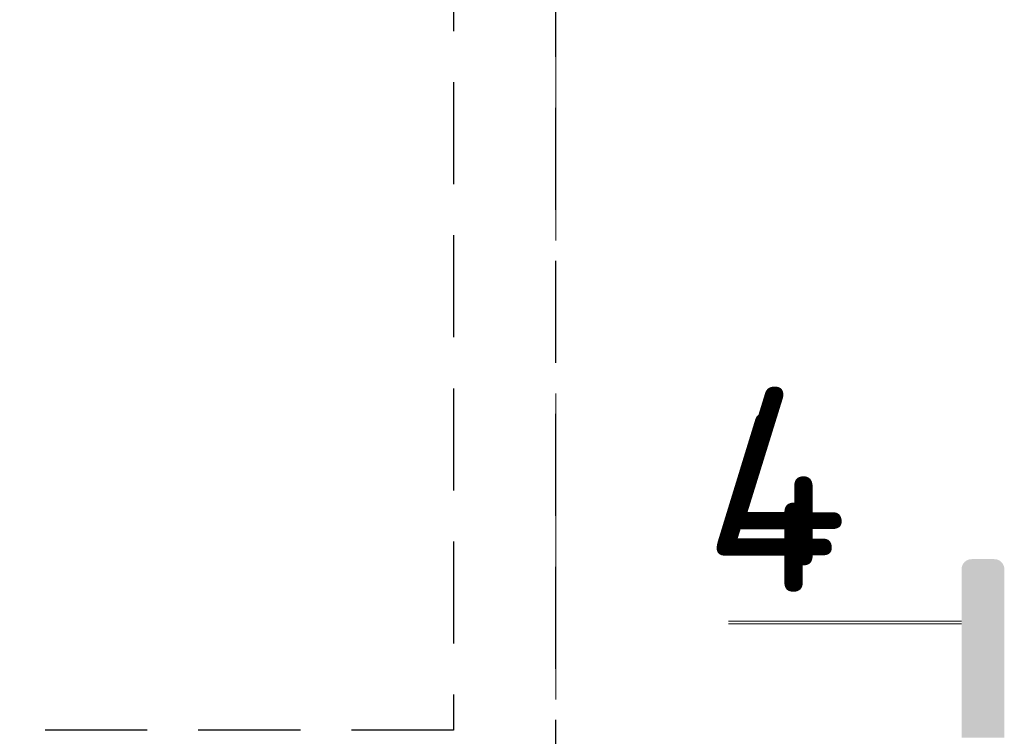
# Model space of a CAD drawing. Header units: metres. Extents: x -38 to 89, y -15 to 21.
# Tile 59 of 125: x 42 to 43.93, y 13.67 to 15.07. Entities that reach past the tile are written whole.
import ezdxf

# ---------------------------------------------------------------- set-up
doc = ezdxf.new("R2010")
doc.units = ezdxf.units.M
for name, pattern in [('______11', [0.5, 0.4, -0.05, 0, -0.05]), ('______2', [0.27, 0.2, -0.07]), ('______5', [1.1, 0.8, -0.1, 0.1, -0.1])]:
    doc.linetypes.add(name, pattern=pattern)
doc.layers.add('XR$2$Осевая линия (1)', color=7, linetype='______5', lineweight=13)
doc.layers.add('XR$7$Стена_ бетон несущ.', color=7, linetype='Continuous', lineweight=70, true_color=0xb4b496)
doc.styles.add('ISOCPEUR', font='txt')

msp = doc.modelspace()

# ---------------------------------------------------------------- hatches: boundary and pattern name
at = {"linetype": 'Continuous', "lineweight": 25, "true_color": 0x000000, "transparency": 33554687}
msp.add_hatch(color=18, dxfattribs=at).paths.add_polyline_path([(43.8453, 13.9983), (43.8458, 14.0008), (43.8466, 14.0032), (43.8478, 14.0055), (43.8492, 14.0076), (43.8509, 14.0095), (43.8528, 14.0112), (43.8549, 14.0126), (43.8572, 14.0138), (43.8596, 14.0146), (43.8622, 14.0151), (43.8647, 14.0152), (43.9092, 14.0152), (43.9118, 14.0151), (43.9143, 14.0146), (43.9167, 14.0138), (43.919, 14.0126), (43.9211, 14.0112), (43.923, 14.0095), (43.9247, 14.0076), (43.9261, 14.0055), (43.9273, 14.0032), (43.9281, 14.0008), (43.9286, 13.9983), (43.9288, 13.9957), (43.9288, 13.6707), (43.8452, 13.6707), (43.8452, 13.9957)], flags=16)
msp.add_hatch(color=18, dxfattribs=at).paths.add_polyline_path([(43.8453, 13.9928), (43.8452, 13.9902), (43.8452, 13.6652), (43.9288, 13.6652), (43.9288, 13.9902), (43.9286, 13.9928), (43.9281, 13.9953), (43.9273, 13.9977), (43.9261, 14), (43.9247, 14.0021), (43.923, 14.0041), (43.9211, 14.0057), (43.919, 14.0072), (43.9167, 14.0083), (43.9143, 14.0091), (43.9118, 14.0096), (43.9092, 14.0098), (43.8647, 14.0098), (43.8622, 14.0096), (43.8596, 14.0091), (43.8572, 14.0083), (43.8549, 14.0072), (43.8528, 14.0057), (43.8509, 14.0041), (43.8492, 14.0021), (43.8478, 14), (43.8466, 13.9977), (43.8458, 13.9953)])

# ---------------------------------------------------------------- linework, layer by layer
at = {"color": 7, "linetype": 'Continuous', "lineweight": 13, "transparency": 33554687}
for p, q in [((43.8452, 13.8937), (43.3884, 13.8937)), ((43.8452, 13.8882), (43.3884, 13.8882))]:
    msp.add_line(p, q, dxfattribs=at)
at = {"layer": 'XR$2$Осевая линия (1)', "color": 253, "linetype": '______11', "lineweight": 13, "true_color": 0xa0a0a0, "transparency": 33554687}
msp.add_line((43.05, 8.34), (43.05, 19.78), dxfattribs=at)
at = {"layer": 'XR$7$Стена_ бетон несущ.', "color": 253, "linetype": '______2', "lineweight": -3, "true_color": 0xa0a0a0, "transparency": 33554687}
for p, q in [((42.85, 16.45), (42.85, 13.68)), ((43.05, 10.8), (43.05, 16.119)), ((42.85, 13.68), (41.0797, 13.68))]:
    msp.add_line(p, q, dxfattribs=at)

# ---------------------------------------------------------------- texts
at = {"color": 7, "linetype": 'Continuous', "lineweight": 13, "transparency": 33554687, "char_height": 0.35, "width": 0.42, "attachment_point": 5, "style": 'ISOCPEUR'}
for insert in [(43.4911, 14.1773), (43.4718, 14.1257)]:
    msp.add_mtext('\\A1;{\\fISOCPEUR|i0|b0;\\H0.350000;\\W1.000000;\\C7;4}\\P', dxfattribs=dict(at, insert=insert))

doc.saveas('drawing.dxf')
